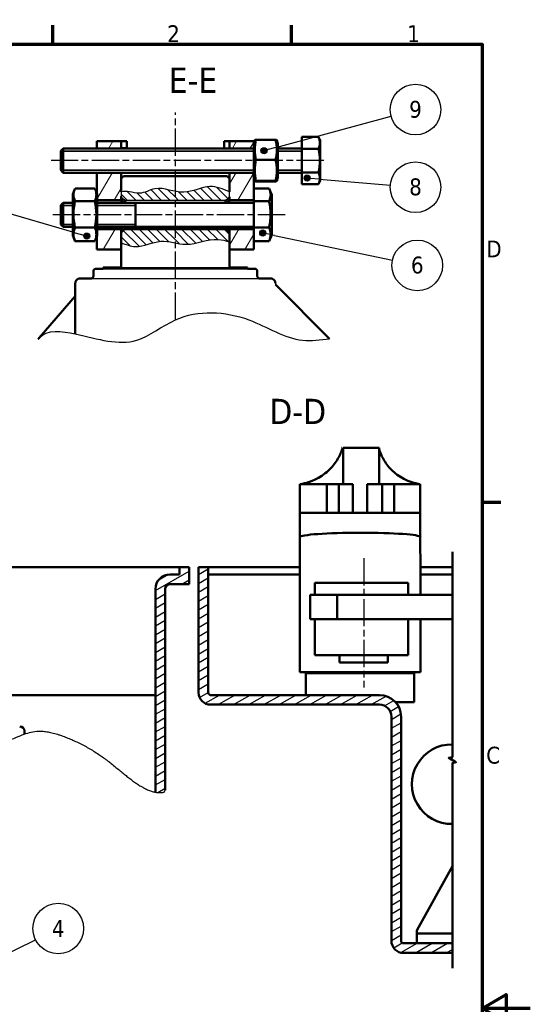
# Model space of a CAD drawing. Header units: millimetres. Extents: x 239 to 1147, y -554 to 286.
# Tile 10 of 10: x 935 to 1147, y -132 to 276. Entities that reach past the tile are written whole.
import ezdxf

# ---------------------------------------------------------------- set-up
doc = ezdxf.new("R2010")
doc.units = ezdxf.units.MM
doc.header["$LTSCALE"] = 2
doc.linetypes.add('CHAIN', pattern=[0.3543, 0.2362, -0.0295, 0.0591, -0.0295])
for name, color, linetype, lineweight in [('AM_8', 19, 'Continuous', 25), ('Cadre (ISO)', 7, 'Continuous', 70), ('Etroit visible (ISO)', 7, 'Continuous', 35), ("Géométrie d'esquisse (ISO)", 7, 'Continuous', 25), ('Hachure (ISO)', 7, 'Continuous', 18), ('Ligne interrompue (ISO)', 7, 'Continuous', 50), ('Symbole (ISO)', 7, 'Continuous', 25), ("Trait d'axe (ISO)", 7, 'Continuous', 25), ('Visible (ISO)', 7, 'Continuous', 50)]:
    doc.layers.add(name, color=color, linetype=linetype, lineweight=lineweight)
doc.layers.add('coupe locale', color=7, linetype='Continuous')
doc.styles.add('Texte de libellé (ISO)', font='TAHOMA.TTF')
doc.styles.add('Texte de note (ISO)', font='TAHOMA.TTF')
pattern_1 = [(30, (1106.941, 39.8972), (-1.5875, 2.74963), [])]

# ---------------------------------------------------------------- blocks, each defined once
blk = doc.blocks.new('Cadres Default Border')
at = {"layer": 'Cadre (ISO)'}
for p, q in [((198, 410), (198, 413.9)), ((247.5, 410), (247.5, 413.9)), ((287, 315), (290.9, 315))]:
    blk.add_line(p, q, dxfattribs=at)
at = {"layer": 'Cadre (ISO)', "flags": 128}
for points in [[(10, 10), (10, 410), (287, 410), (287, 10), (10, 10)], [(297, 210), (287, 210), (292, 212.89), (292, 207.11), (287, 210)]]:
    blk.add_lwpolyline(points, dxfattribs=at)
at = {"layer": 'Cadre (ISO)', "char_height": 3.5, "attachment_point": 7, "style": 'Texte de note (ISO)'}
for s, insert in [('2', (221.69, 410.4)), ('1', (271.46, 410.4)), ('D', (287.87, 365.75)), ('C', (287.86, 260.69))]:
    blk.add_mtext(s, dxfattribs=dict(at, insert=insert))
blk = doc.blocks.new('Repère5')
at = {"layer": 'Symbole (ISO)'}
h = blk.add_hatch(color=256, dxfattribs=at)
edge = h.paths.add_edge_path(flags=0)
edge.add_arc((112.38, 183.67), 0.625, 0, 360)
for q in [(194.41, 224.24), (112.94, 183.95)]:
    blk.add_line((114.62, 184.78), q, dxfattribs=at)
for centre, radius in [((199.1, 226.56), 5.25), ((112.38, 183.67), 0.625)]:
    blk.add_circle(centre, radius, dxfattribs=at)
at = {"layer": 'Symbole (ISO)', "insert": (199.1, 226.56), "char_height": 3.5, "attachment_point": 5, "style": 'Texte de note (ISO)'}
blk.add_mtext('4', dxfattribs=at)
blk = doc.blocks.new('Repère8')
at = {"layer": 'Symbole (ISO)'}
h = blk.add_hatch(color=256, dxfattribs=at)
edge = h.paths.add_edge_path(flags=0)
edge.add_arc((250.71, 382.21), 0.625, 0, 360)
for q in [(251.34, 382.15), (267.98, 380.75)]:
    blk.add_line((253.21, 382), q, dxfattribs=at)
for centre, radius in [((273.19, 380.31), 5.25), ((250.71, 382.21), 0.625)]:
    blk.add_circle(centre, radius, dxfattribs=at)
at = {"layer": 'Symbole (ISO)', "insert": (273.19, 380.35), "char_height": 3.5, "attachment_point": 5, "style": 'Texte de note (ISO)'}
blk.add_mtext('8', dxfattribs=at)
blk = doc.blocks.new('Repère9')
at = {"layer": 'Symbole (ISO)'}
h = blk.add_hatch(color=256, dxfattribs=at)
edge = h.paths.add_edge_path(flags=0)
edge.add_arc((241.77, 387.87), 0.625, 0, 360)
for q in [(268.14, 395.03), (242.38, 388.04)]:
    blk.add_line((244.19, 388.53), q, dxfattribs=at)
for centre, radius in [((273.19, 396.4), 5.25), ((241.77, 387.87), 0.625)]:
    blk.add_circle(centre, radius, dxfattribs=at)
at = {"layer": 'Symbole (ISO)', "insert": (273.19, 396.43), "char_height": 3.5, "attachment_point": 5, "style": 'Texte de note (ISO)'}
blk.add_mtext('9', dxfattribs=at)
blk = doc.blocks.new('Repère10')
at = {"layer": 'Symbole (ISO)'}
h = blk.add_hatch(color=256, dxfattribs=at)
edge = h.paths.add_edge_path(flags=0)
edge.add_arc((241.5, 370.81), 0.625, 0, 360)
for q in [(242.11, 370.68), (268.43, 365.17)]:
    blk.add_line((243.95, 370.3), q, dxfattribs=at)
for centre, radius in [((241.5, 370.81), 0.625), ((273.56, 364.1), 5.25)]:
    blk.add_circle(centre, radius, dxfattribs=at)
at = {"layer": 'Symbole (ISO)', "insert": (273.56, 364.14), "char_height": 3.5, "attachment_point": 5, "style": 'Texte de note (ISO)'}
blk.add_mtext('6', dxfattribs=at)
blk = doc.blocks.new('Repère11')
at = {"layer": 'Symbole (ISO)'}
h = blk.add_hatch(color=256, dxfattribs=at)
edge = h.paths.add_edge_path(flags=0)
edge.add_arc((205.02, 370.17), 0.625, 0, 360)
for q in [(180.55, 377.23), (204.42, 370.34)]:
    blk.add_line((202.62, 370.86), q, dxfattribs=at)
for centre, radius in [((175.52, 378.68), 5.25), ((205.02, 370.17), 0.625)]:
    blk.add_circle(centre, radius, dxfattribs=at)
at = {"layer": 'Symbole (ISO)', "insert": (175.52, 378.68), "char_height": 3.5, "attachment_point": 5, "style": 'Texte de note (ISO)'}
blk.add_mtext('7', dxfattribs=at)

msp = doc.modelspace()

# ---------------------------------------------------------------- hatches: boundary and pattern name
h = msp.add_hatch()
h.set_pattern_fill('ANSI31', color=256, angle=-15, style=0)
h.set_pattern_definition(pattern_1)
edge = h.paths.add_edge_path()
edge.add_arc((997.48, 39.88), 2, 90, 180, ccw=False)
edge.add_line((997.48, 41.88), (1005.48, 41.88))
edge.add_line((1005.48, 41.88), (1005.48, 48.88))
edge.add_line((1005.48, 48.88), (1001.48, 48.88))
edge.add_line((1001.48, 48.88), (1001.48, 45.88))
edge.add_line((1001.48, 45.88), (997.48, 45.88))
edge.add_arc((997.48, 39.88), 6, 90, 180)
edge.add_line((991.48, 39.88), (991.48, -44.45))
edge.add_spline(control_points=[(991.48, -44.45), (992.53, -44.65), (993.5, -44.69), (994.35, -44.58), (995.03, -44.36)], knot_values=[0.972905, 0.972905, 0.972905, 0.972905, 0.972905, 1, 1, 1, 1, 1], degree=4, periodic=0)
edge.add_line((995.03, -44.36), (995.48, -43.62))
edge.add_line((995.48, -43.62), (995.48, 39.88))
h = msp.add_hatch()
h.set_pattern_fill('ANSI31', color=256, angle=-15, style=0)
h.set_pattern_definition(pattern_1)
h.paths.add_polyline_path([(1013.33, 48.88), (1009.33, 48.88), (1009.33, -3.12, 0.414214), (1014.33, -8.12), (1084.33, -8.12, -0.414214), (1089.33, -13.12), (1089.33, -106.12, 0.414214), (1094.33, -111.12), (1114.61, -111.12), (1114.61, -107.12), (1094.33, -107.12, -0.414214), (1093.33, -106.12), (1093.33, -13.12, 0.414214), (1084.33, -4.12), (1014.33, -4.12, -0.414214), (1013.33, -3.12)])
at = {"layer": 'AM_8'}
h = msp.add_hatch(dxfattribs=at)
h.set_pattern_fill('_U', color=256, scale=2.5, angle=135, style=0, pattern_type=0)
h.set_pattern_definition([(135, (0, 0), (-1.767767, -1.767767), [])])
h.paths.add_polyline_path([(999.7, 204.79), (998.36, 205.09), (996.92, 205.42), (995.49, 205.72), (994.07, 205.93), (992.66, 205.99), (991.26, 205.85), (989.87, 205.48), (988.5, 204.98), (987.12, 204.48), (985.74, 204.12), (984.35, 204.03), (982.93, 204.21), (981.51, 204.5), (980.07, 204.68), (978.64, 204.7), (977.2, 204.63), (977.2, 202.54), (978.67, 201.15), (999.7, 201.15)])
at = {"layer": 'Hachure (ISO)'}
h = msp.add_hatch(dxfattribs=at)
h.set_pattern_fill('ANSI31', scale=50.8, angle=15, style=0)
h.set_pattern_definition([(60, (552.941, -554.103), (-5.49926, 3.175), [])])
h.paths.add_polyline_path([(1032.2, 225.66), (1022.2, 225.66), (1022.2, 222.66), (1032.2, 222.66), (1032.2, 223.47), (1032.2, 224.8)])
h.paths.add_polyline_path([(977.2, 225.66), (967.2, 225.66), (967.2, 222.66), (977.2, 222.66)])
h.paths.add_polyline_path([(1022.2, 201.16), (1032.2, 201.16), (1032.2, 206), (1032.2, 210.52), (1032.2, 211.85), (1032.2, 212.66), (1022.2, 212.66), (1022.2, 210.16), (1022.2, 202.54)])
h.paths.add_polyline_path([(1032.2, 189.16), (1022.2, 189.16), (1022.2, 187.77), (1022.2, 180.66), (1032.2, 180.66), (1032.2, 184.33)])
h.paths.add_polyline_path([(967.2, 201.16), (977.2, 201.16), (977.2, 202.54), (977.2, 210.16), (977.2, 212.66), (967.2, 212.66), (967.2, 203.95)])
h.paths.add_polyline_path([(977.2, 189.16), (967.2, 189.16), (967.2, 186.37), (967.2, 180.66), (977.2, 180.66), (977.2, 187.77)])

# ---------------------------------------------------------------- linework, layer by layer
for p, q in [((969.7, 172.66), (1029.7, 172.66)), ((977.2, 173.16), (1022.2, 173.16)), ((964.7, 168.66), (1034.7, 168.66)), ((1041.19, 166.69), (1041.2, 166.17)), ((1041.19, 166.69), (1041.2, 166.69)), ((995.03, -44.36), (995.48, -43.62))]:
    msp.add_line(p, q)
for points, knots in [([(977.2, 183.52), (979.18, 182.75), (984.6, 180.65), (993.57, 185.84), (1005.13, 180.95), (1014.68, 186.06), (1020.64, 184.32), (1022.2, 183.86)], [0, 0, 0, 0, 6.153349, 16.875957, 27.451895, 40.963667, 45.774852, 45.774852, 45.774852, 45.774852]), ([(943.2, 143.98), (946.49, 147.79), (962.87, 145.3), (981.96, 138.69), (1002.56, 156.11), (1029.08, 154.71), (1048.06, 141.61), (1059.89, 143.19), (1063.68, 143.69)], [0, 0, 0, 0, 15.096167, 40.727525, 58.81037, 89.34363, 113.139939, 124.346913, 124.346913, 124.346913, 124.346913])]:
    msp.add_open_spline(points, degree=3, knots=knots)
at = {"layer": 'AM_8'}
for p, q in [((1004.47, 201.15), (1001.07, 204.54)), ((1008, 201.15), (1004.61, 204.54)), ((1011.54, 201.15), (1007.46, 205.22)), ((1015.07, 201.15), (1010.16, 206.06)), ((1018.61, 201.15), (1013.06, 206.7)), ((1021.45, 201.84), (1016.82, 206.47)), ((1000.93, 201.15), (999.7, 202.38)), ((984.72, 182.01), (978.11, 188.62)), ((987.61, 182.65), (981.1, 189.16)), ((990.34, 183.46), (984.64, 189.16)), ((993.27, 184.06), (988.18, 189.16)), ((996.96, 183.9), (991.71, 189.16)), ((999.7, 184.7), (995.25, 189.16)), ((999.7, 188.24), (998.78, 189.16)), ((1005.05, 182.88), (999.7, 188.24)), ((1008.14, 183.34), (1002.32, 189.16)), ((1011, 184.01), (1005.85, 189.16)), ((1013.89, 184.65), (1009.39, 189.16)), ((1017.18, 184.91), (1012.92, 189.16)), ((1021.58, 184.04), (1016.46, 189.16)), ((1022.2, 186.95), (1020, 189.16)), ((980.94, 182.25), (977.2, 185.99)), ((1001.28, 183.12), (999.7, 184.7))]:
    msp.add_line(p, q, dxfattribs=at)
at = {"layer": 'coupe locale'}
for p, q in [((977.2, 204.65), (977.2, 202.54)), ((1022.2, 202.54), (1022.2, 204.56)), ((977.2, 202.54), (978.67, 201.15)), ((978.67, 201.15), (1020.72, 201.15)), ((1020.72, 201.15), (1022.2, 202.54))]:
    msp.add_line(p, q, dxfattribs=at)
msp.add_open_spline([(1022.2, 204.56), (1019.48, 205.7), (1013.22, 208.34), (1002.98, 202.16), (992.87, 207.88), (985.65, 203.23), (980.91, 204.85), (978.36, 204.7), (977.2, 204.63)], degree=3, knots=[0, 0, 0, 0, 8.473398, 19.481228, 31.638742, 38.287025, 42.465745, 45.936342, 45.936342, 45.936342, 45.936342], dxfattribs=at)
at = {"layer": 'Etroit visible (ISO)'}
for p, q in [((1032.21, 221.5), (952.21, 221.5)), ((1052.2, 221.5), (1042.21, 221.5)), ((952.21, 213.6), (1032.21, 213.6)), ((1042.21, 213.6), (1052.2, 213.6)), ((957.21, 199), (952.21, 199)), ((983.21, 199), (967.21, 199)), ((952.21, 191.1), (957.21, 191.1)), ((967.21, 191.1), (983.21, 191.1))]:
    msp.add_line(p, q, dxfattribs=at)
at = {"layer": "Géométrie d'esquisse (ISO)"}
msp.add_open_spline([(614.48, -47.02), (633.07, -48.29), (729.76, -10.16), (726.14, -53.88), (856.44, -25.29), (841.86, -16.59), (897.66, -22.1), (912.61, -32.14), (937.8, -19.25), (945.13, -17.43), (972.95, -28.67), (983.27, -43.39), (992.11, -45.33), (995.03, -44.36)], degree=4, knots=[0.026178, 0.026178, 0.026178, 0.026178, 0.026178, 0.2782792, 0.3813053, 0.4749812, 0.5584113, 0.6286291, 0.6993503, 0.7637501, 0.8266917, 0.8843442, 1, 1, 1, 1, 1], dxfattribs=at)
at = {"layer": 'Ligne interrompue (ISO)', "flags": 128}
msp.add_lwpolyline([(1114.61, -117.47), (1114.61, -32.39), (1116.11, -31.98), (1113.11, -30.25), (1114.61, -29.85), (1114.61, 55.23)], dxfattribs=at)
at = {"layer": "Trait d'axe (ISO)", "linetype": 'CHAIN', "ltscale": 23.990969}
for p, q in [((999.7, 151.48), (999.7, 237.55)), ((1061.34, 217.55), (948.21, 217.55)), ((1045.23, 195.05), (948.21, 195.05)), ((1077.85, 52.7), (1077.85, -0.98))]:
    msp.add_line(p, q, dxfattribs=at)
at = {"layer": 'Visible (ISO)'}
for p, q in [((977.2, 225.66), (967.2, 225.66)), ((967.2, 225.66), (967.2, 222.55)), ((977.2, 222.55), (977.2, 225.66)), ((977.2, 225.66), (979.51, 225.66)), ((979.51, 222.55), (979.51, 225.66)), ((1019.9, 225.66), (1022.2, 225.66)), ((1019.9, 225.66), (1019.9, 222.55)), ((1032.2, 225.66), (1022.2, 225.66)), ((1022.2, 225.66), (1022.2, 222.55)), ((1032.2, 222.66), (1032.2, 225.66)), ((1032.2, 225.66), (1032.2, 225.66)), ((1032.2, 224.8), (1032.2, 225.66)), ((1032.2, 224.8), (1032.2, 222.66)), ((1033.13, 226.19), (1041.28, 226.19)), ((1052.2, 222.46), (1052.21, 227.37)), ((1052.21, 227.37), (1059.11, 227.37)), ((952.21, 221.55), (953.21, 222.55)), ((1032.21, 222.55), (953.21, 222.55)), ((979.5, 222.66), (977.2, 222.66)), ((1052.2, 222.55), (1042.21, 222.55)), ((1052.2, 222.46), (1059.11, 222.46)), ((1052.2, 212.65), (1052.2, 222.46)), ((1033.13, 217.83), (1041.28, 217.83)), ((952.21, 213.55), (953.21, 212.55)), ((1032.21, 212.55), (953.21, 212.55)), ((967.2, 212.66), (967.2, 201.16)), ((977.2, 204.65), (977.2, 212.66)), ((1022.2, 212.66), (1022.2, 204.56)), ((1032.2, 201.16), (1032.2, 212.66)), ((1032.2, 212.66), (1032.2, 210.52)), ((1052.2, 212.55), (1042.21, 212.55)), ((1052.2, 212.65), (1059.11, 212.65)), ((1052.21, 207.74), (1052.2, 212.65)), ((978.2, 211.16), (977.2, 210.16)), ((977.2, 210.16), (977.2, 204.65)), ((1021.2, 211.16), (978.2, 211.16)), ((1022.2, 210.16), (1021.2, 211.16)), ((1022.2, 204.56), (1022.2, 210.16)), ((1032.2, 206.12), (1032.2, 210.51)), ((1033.13, 209.19), (1041.28, 209.19)), ((1033.13, 208.92), (1041.28, 208.92)), ((958.08, 206.02), (966.33, 206.02)), ((1032.2, 206), (1032.2, 206.12)), ((1032.2, 200.75), (1032.21, 206.02)), ((1032.2, 206), (1032.2, 200.16)), ((1032.21, 206.02), (1038.55, 206.02)), ((1052.21, 207.74), (1059.11, 207.74)), ((958.08, 200.75), (966.33, 200.75)), ((967.2, 200.16), (967.2, 203.95)), ((967.2, 201.16), (977.2, 201.16)), ((977.2, 201.16), (977.2, 202.54)), ((1022.2, 202.54), (1022.2, 202.54)), ((1022.2, 202.54), (1022.2, 201.16)), ((1022.2, 201.16), (1032.2, 201.16)), ((1032.2, 200.75), (1038.55, 200.75)), ((1032.2, 189.78), (1032.2, 200.75)), ((952.21, 199.05), (953.21, 200.05)), ((957.21, 200.05), (953.21, 200.05)), ((1032.2, 200.05), (967.21, 200.05)), ((952.21, 191.05), (953.21, 190.05)), ((957.21, 190.05), (953.21, 190.05)), ((958.08, 189.78), (966.33, 189.78)), ((967.2, 186.37), (967.2, 190.16)), ((977.2, 189.16), (967.2, 189.16)), ((967.2, 189.16), (967.2, 180.66)), ((1032.2, 190.05), (967.21, 190.05)), ((978.68, 189.16), (977.2, 187.77)), ((977.2, 180.66), (977.2, 189.16)), ((1020.73, 189.16), (978.68, 189.16)), ((1022.2, 187.77), (1020.73, 189.16)), ((1032.2, 189.16), (1022.2, 189.16)), ((1022.2, 189.16), (1022.2, 180.66)), ((1032.2, 190.16), (1032.2, 184.33)), ((1032.2, 189.78), (1038.55, 189.78)), ((1032.21, 184.09), (1032.2, 189.78)), ((1032.2, 180.66), (1032.2, 189.16)), ((958.08, 184.09), (966.33, 184.09)), ((977.2, 187.77), (977.2, 173.16)), ((1022.2, 173.16), (1022.2, 187.77)), ((1032.2, 180.66), (1032.2, 184.33)), ((1032.21, 184.09), (1038.55, 184.09)), ((967.2, 180.66), (977.2, 180.66)), ((1022.2, 180.66), (1032.2, 180.66)), ((1032.2, 180.66), (1032.2, 180.66)), ((965.7, 171.66), (965.7, 169.66)), ((969.7, 172.66), (966.7, 172.66)), ((977.2, 173.16), (969.7, 173.16)), ((969.7, 173.16), (969.7, 172.66)), ((1029.7, 173.16), (1022.2, 173.16)), ((1029.7, 172.66), (1029.7, 173.16)), ((1032.7, 172.66), (1029.7, 172.66)), ((1033.7, 169.66), (1033.7, 171.66)), ((964.7, 168.66), (960.2, 168.66)), ((1039.2, 168.66), (1034.7, 168.66)), ((958.2, 166.66), (958.2, 145.66)), ((1041.24, 166.13), (1041.2, 166.17)), ((1063.68, 143.69), (1041.24, 166.13)), ((943.2, 143.98), (958.2, 161.31)), ((943.02, 143.78), (943.2, 143.98)), ((1063.71, 143.66), (1063.68, 143.69)), ((1068.66, 98.38), (1068.82, 98.38)), ((1069.31, 98.38), (1069.31, 83.38)), ((1069.31, 98.38), (1084.31, 98.38)), ((1084.31, 83.38), (1084.31, 98.38)), ((1051.33, 83.38), (1062.48, 83.38)), ((1051.33, 83.38), (1051.33, 71.38)), ((1051.33, 5.38), (1051.33, 83.38)), ((1062.48, 83.38), (1067.48, 83.38)), ((1062.48, 83.38), (1062.48, 71.38)), ((1067.48, 83.38), (1073.32, 83.38)), ((1067.48, 83.38), (1067.48, 71.38)), ((1073.32, 83.38), (1073.32, 71.38)), ((1079.32, 83.38), (1085.47, 83.38)), ((1079.32, 83.38), (1079.32, 71.38)), ((1085.47, 83.38), (1090.47, 83.38)), ((1085.47, 83.38), (1085.47, 71.38)), ((1090.47, 83.38), (1101.32, 83.38)), ((1090.47, 83.38), (1090.47, 71.38)), ((1101.32, 83.38), (1101.32, 71.38)), ((1051.33, 71.38), (1062.48, 71.38)), ((1062.48, 71.38), (1067.48, 71.38)), ((1067.48, 71.38), (1073.32, 71.38)), ((1073.32, 71.38), (1079.32, 71.38)), ((1079.32, 71.38), (1085.47, 71.38)), ((1085.47, 71.38), (1090.47, 71.38)), ((1090.47, 71.38), (1101.32, 71.38)), ((1101.33, 37.38), (1101.32, 71.38)), ((825.48, 48.88), (1001.48, 48.88)), ((1001.48, 45.88), (997.48, 45.88)), ((1005.48, 48.88), (1001.48, 48.88)), ((1001.48, 48.88), (1001.48, 45.88)), ((1005.48, 41.88), (1005.48, 48.88)), ((1013.33, 48.88), (1009.33, 48.88)), ((1009.33, 48.88), (1009.33, -3.12)), ((1013.33, -3.12), (1013.33, 48.88)), ((1013.33, 48.88), (1051.33, 48.88)), ((1013.33, 45.88), (1051.33, 45.88)), ((1101.33, 48.88), (1114.61, 48.88)), ((1101.33, 45.88), (1114.61, 45.88)), ((997.48, 41.88), (1005.48, 41.88)), ((1057.55, 37.38), (1057.55, 42.38)), ((1058.22, 42.38), (1057.55, 42.38)), ((1058.22, 42.38), (1096.22, 42.38)), ((1096.22, 37.38), (1096.22, 42.38)), ((991.48, 39.88), (991.48, -44.45)), ((995.48, -43.62), (995.48, 39.88)), ((1055.69, 37.38), (1055.69, 27.38)), ((1055.69, 37.38), (1066.76, 37.38)), ((1066.76, 37.38), (1066.76, 27.38)), ((1066.76, 37.38), (1114.61, 37.38)), ((1055.69, 27.38), (1058.85, 27.38)), ((1057.55, 12.38), (1057.55, 27.38)), ((1059.03, 27.38), (1058.85, 27.38)), ((1059.03, 27.38), (1064.35, 27.38)), ((1064.35, 27.38), (1066.76, 27.38)), ((1066.76, 27.38), (1079.61, 27.38)), ((1079.61, 27.38), (1097.03, 27.38)), ((1096.22, 12.38), (1096.22, 27.38)), ((1097.03, 27.38), (1114.61, 27.38)), ((1101.33, 5.38), (1101.33, 27.38)), ((1059.03, 12.38), (1057.55, 12.38)), ((1096.22, 12.38), (1059.03, 12.38)), ((1067.85, 12.38), (1067.85, 9.38)), ((1087.85, 12.38), (1087.85, 9.38)), ((1087.85, 9.38), (1067.85, 9.38)), ((1051.33, 5.38), (1101.33, 5.38)), ((1098.83, 4.88), (1053.83, 4.88)), ((1053.83, -4.12), (1053.83, 4.88)), ((1058.83, 4.88), (1058.83, 5.38)), ((1093.83, 4.88), (1093.83, 5.38)), ((1098.83, -7.12), (1098.83, 4.88)), ((926.14, -4.12), (991.48, -4.12)), ((1084.33, -4.12), (1014.33, -4.12)), ((1014.33, -8.12), (1084.33, -8.12)), ((1098.83, -7.12), (1091.03, -7.12)), ((1089.33, -13.12), (1089.33, -106.12)), ((1093.33, -106.12), (1093.33, -13.12)), ((937.14, -20.34), (937.14, -19.12)), ((1114.61, -75.15), (1100.07, -101.51)), ((1099.83, -102.47), (1099.83, -103.12)), ((1099.83, -107.12), (1099.83, -103.12)), ((1099.83, -103.12), (1114.61, -103.12)), ((1114.61, -107.12), (1094.33, -107.12)), ((1094.33, -111.12), (1114.61, -111.12))]:
    msp.add_line(p, q, dxfattribs=at)
at = {"layer": 'Visible (ISO)', "flags": 128}
for points in [[(977.2, 202.54), (977.2, 202.54), (977.21, 202.52), (977.22, 202.5), (977.23, 202.47), (977.24, 202.43), (977.26, 202.38), (977.28, 202.32), (977.31, 202.26), (977.33, 202.18), (977.36, 202.1), (977.39, 202.01), (977.43, 201.91), (977.47, 201.8), (977.5, 201.69), (977.55, 201.57), (977.59, 201.44), (977.63, 201.3), (977.68, 201.16), (977.72, 201.01), (977.77, 200.85), (977.82, 200.69), (977.87, 200.52), (977.92, 200.34), (977.97, 200.16)], [(977.2, 201.16), (977.2, 201.16), (977.2, 201.15), (977.21, 201.14), (977.21, 201.13), (977.21, 201.11), (977.22, 201.09), (977.22, 201.07), (977.23, 201.05), (977.24, 201.02), (977.25, 200.98), (977.26, 200.95), (977.27, 200.91), (977.28, 200.86), (977.29, 200.81), (977.3, 200.76), (977.32, 200.71), (977.33, 200.65), (977.35, 200.59), (977.36, 200.52), (977.38, 200.46), (977.39, 200.39), (977.41, 200.31), (977.43, 200.24), (977.45, 200.16)], [(979.08, 200.16), (979.05, 200.24), (979.02, 200.31), (978.99, 200.38), (978.96, 200.45), (978.94, 200.52), (978.91, 200.58), (978.89, 200.65), (978.87, 200.7), (978.84, 200.76), (978.82, 200.81), (978.8, 200.86), (978.79, 200.9), (978.77, 200.94), (978.75, 200.98), (978.74, 201.01), (978.73, 201.04), (978.71, 201.07), (978.7, 201.09), (978.7, 201.11), (978.69, 201.13), (978.68, 201.14), (978.68, 201.15), (978.68, 201.16), (978.68, 201.16)], [(1020.73, 201.16), (1020.72, 201.16), (1020.72, 201.15), (1020.72, 201.14), (1020.71, 201.13), (1020.71, 201.11), (1020.7, 201.09), (1020.69, 201.07), (1020.68, 201.04), (1020.66, 201.01), (1020.65, 200.98), (1020.63, 200.94), (1020.62, 200.9), (1020.6, 200.86), (1020.58, 200.81), (1020.56, 200.76), (1020.54, 200.7), (1020.51, 200.65), (1020.49, 200.58), (1020.46, 200.52), (1020.44, 200.45), (1020.41, 200.38), (1020.38, 200.31), (1020.35, 200.24), (1020.33, 200.16)], [(1021.44, 200.16), (1021.49, 200.34), (1021.53, 200.52), (1021.58, 200.69), (1021.63, 200.85), (1021.68, 201.01), (1021.73, 201.16), (1021.77, 201.3), (1021.81, 201.44), (1021.86, 201.57), (1021.9, 201.69), (1021.94, 201.8), (1021.97, 201.91), (1022.01, 202.01), (1022.04, 202.1), (1022.07, 202.18), (1022.1, 202.26), (1022.12, 202.32), (1022.14, 202.38), (1022.16, 202.43), (1022.17, 202.47), (1022.19, 202.5), (1022.19, 202.52), (1022.2, 202.54), (1022.2, 202.54)], [(1021.96, 200.16), (1021.97, 200.24), (1021.99, 200.31), (1022.01, 200.39), (1022.02, 200.46), (1022.04, 200.52), (1022.06, 200.59), (1022.07, 200.65), (1022.09, 200.71), (1022.1, 200.76), (1022.11, 200.81), (1022.12, 200.86), (1022.14, 200.9), (1022.15, 200.94), (1022.15, 200.98), (1022.16, 201.01), (1022.17, 201.04), (1022.18, 201.07), (1022.18, 201.09), (1022.19, 201.11), (1022.19, 201.13), (1022.2, 201.14), (1022.2, 201.15), (1022.2, 201.16), (1022.2, 201.16)], [(977.97, 190.16), (977.92, 189.97), (977.87, 189.8), (977.82, 189.63), (977.77, 189.46), (977.72, 189.31), (977.68, 189.16), (977.63, 189.01), (977.59, 188.87), (977.55, 188.75), (977.5, 188.62), (977.47, 188.51), (977.43, 188.4), (977.39, 188.3), (977.36, 188.21), (977.33, 188.13), (977.31, 188.06), (977.28, 187.99), (977.26, 187.93), (977.24, 187.88), (977.23, 187.84), (977.22, 187.81), (977.21, 187.79), (977.2, 187.78), (977.2, 187.77)], [(977.45, 190.16), (977.43, 190.08), (977.41, 190), (977.39, 189.93), (977.38, 189.86), (977.36, 189.79), (977.35, 189.72), (977.33, 189.66), (977.32, 189.61), (977.3, 189.55), (977.29, 189.5), (977.28, 189.45), (977.27, 189.41), (977.26, 189.37), (977.25, 189.33), (977.24, 189.3), (977.23, 189.27), (977.22, 189.24), (977.22, 189.22), (977.21, 189.2), (977.21, 189.18), (977.21, 189.17), (977.2, 189.16), (977.2, 189.16), (977.2, 189.16)], [(978.68, 189.16), (978.68, 189.16), (978.68, 189.16), (978.68, 189.17), (978.69, 189.19), (978.7, 189.2), (978.7, 189.22), (978.71, 189.25), (978.73, 189.27), (978.74, 189.3), (978.75, 189.34), (978.77, 189.37), (978.79, 189.41), (978.8, 189.46), (978.82, 189.51), (978.84, 189.56), (978.87, 189.61), (978.89, 189.67), (978.91, 189.73), (978.94, 189.79), (978.96, 189.86), (978.99, 189.93), (979.02, 190), (979.05, 190.08), (979.08, 190.16)], [(1020.33, 190.16), (1020.35, 190.08), (1020.38, 190), (1020.41, 189.93), (1020.44, 189.86), (1020.46, 189.79), (1020.49, 189.73), (1020.51, 189.67), (1020.54, 189.61), (1020.56, 189.56), (1020.58, 189.51), (1020.6, 189.46), (1020.62, 189.41), (1020.63, 189.37), (1020.65, 189.34), (1020.66, 189.3), (1020.68, 189.27), (1020.69, 189.25), (1020.7, 189.22), (1020.71, 189.2), (1020.71, 189.19), (1020.72, 189.17), (1020.72, 189.16), (1020.72, 189.16), (1020.73, 189.16)], [(1022.2, 187.77), (1022.2, 187.78), (1022.19, 187.79), (1022.19, 187.81), (1022.17, 187.84), (1022.16, 187.88), (1022.14, 187.93), (1022.12, 187.99), (1022.1, 188.06), (1022.07, 188.13), (1022.04, 188.21), (1022.01, 188.3), (1021.97, 188.4), (1021.94, 188.51), (1021.9, 188.62), (1021.86, 188.75), (1021.81, 188.87), (1021.77, 189.01), (1021.73, 189.16), (1021.68, 189.31), (1021.63, 189.46), (1021.58, 189.63), (1021.53, 189.8), (1021.49, 189.97), (1021.44, 190.16)], [(1022.2, 189.16), (1022.2, 189.16), (1022.2, 189.16), (1022.2, 189.17), (1022.19, 189.19), (1022.19, 189.2), (1022.18, 189.22), (1022.18, 189.24), (1022.17, 189.27), (1022.16, 189.3), (1022.15, 189.33), (1022.15, 189.37), (1022.14, 189.41), (1022.12, 189.45), (1022.11, 189.5), (1022.1, 189.55), (1022.09, 189.61), (1022.07, 189.66), (1022.06, 189.73), (1022.04, 189.79), (1022.02, 189.86), (1022.01, 189.93), (1021.99, 190), (1021.97, 190.08), (1021.96, 190.16)], [(966.7, 172.66), (966.64, 172.65), (966.57, 172.65), (966.51, 172.64), (966.44, 172.62), (966.38, 172.6), (966.32, 172.58), (966.26, 172.55), (966.2, 172.52), (966.15, 172.49), (966.09, 172.45), (966.04, 172.41), (965.99, 172.36), (965.95, 172.32), (965.91, 172.27), (965.87, 172.21), (965.83, 172.16), (965.8, 172.1), (965.78, 172.04), (965.76, 171.98), (965.74, 171.92), (965.72, 171.85), (965.71, 171.79), (965.7, 171.72), (965.7, 171.66)], [(1033.7, 171.66), (1033.7, 171.72), (1033.69, 171.79), (1033.68, 171.85), (1033.67, 171.92), (1033.65, 171.98), (1033.62, 172.04), (1033.6, 172.1), (1033.57, 172.16), (1033.53, 172.21), (1033.49, 172.27), (1033.45, 172.32), (1033.41, 172.36), (1033.36, 172.41), (1033.31, 172.45), (1033.26, 172.49), (1033.2, 172.52), (1033.14, 172.55), (1033.08, 172.58), (1033.02, 172.6), (1032.96, 172.62), (1032.9, 172.64), (1032.83, 172.65), (1032.76, 172.65), (1032.7, 172.66)], [(960.2, 168.66), (960.07, 168.65), (959.94, 168.64), (959.81, 168.62), (959.68, 168.59), (959.55, 168.55), (959.44, 168.5), (959.32, 168.45), (959.2, 168.39), (959.09, 168.32), (958.98, 168.24), (958.88, 168.16), (958.79, 168.07), (958.7, 167.98), (958.62, 167.88), (958.54, 167.77), (958.47, 167.65), (958.41, 167.54), (958.35, 167.42), (958.31, 167.3), (958.27, 167.18), (958.24, 167.05), (958.22, 166.91), (958.21, 166.78), (958.2, 166.66)], [(965.7, 169.66), (965.7, 169.59), (965.69, 169.53), (965.68, 169.46), (965.67, 169.4), (965.65, 169.33), (965.62, 169.27), (965.6, 169.22), (965.57, 169.16), (965.53, 169.1), (965.49, 169.05), (965.45, 169), (965.41, 168.95), (965.36, 168.91), (965.31, 168.87), (965.26, 168.83), (965.2, 168.79), (965.14, 168.76), (965.08, 168.73), (965.02, 168.71), (964.96, 168.69), (964.9, 168.68), (964.83, 168.67), (964.76, 168.66), (964.7, 168.66)], [(1034.7, 168.66), (1034.64, 168.66), (1034.57, 168.67), (1034.51, 168.68), (1034.44, 168.69), (1034.38, 168.71), (1034.32, 168.73), (1034.26, 168.76), (1034.2, 168.79), (1034.15, 168.83), (1034.09, 168.87), (1034.04, 168.91), (1033.99, 168.95), (1033.95, 169), (1033.91, 169.05), (1033.87, 169.1), (1033.83, 169.16), (1033.8, 169.22), (1033.78, 169.27), (1033.76, 169.33), (1033.74, 169.4), (1033.72, 169.46), (1033.71, 169.53), (1033.7, 169.59), (1033.7, 169.66)], [(942.78, 143.66), (942.9, 143.68), (942.96, 143.72), (943.02, 143.78)], [(1051.32, 83.38), (1052.28, 83.53), (1053.21, 83.71), (1054.11, 83.93), (1054.98, 84.19), (1055.83, 84.48), (1056.67, 84.8), (1057.48, 85.15), (1058.28, 85.54), (1059.06, 85.96), (1059.81, 86.4), (1060.53, 86.86), (1061.22, 87.35), (1061.88, 87.86), (1062.51, 88.38), (1063.11, 88.91), (1063.68, 89.46), (1064.21, 90), (1064.71, 90.55), (1065.18, 91.1), (1065.61, 91.65), (1066.03, 92.21), (1066.42, 92.77), (1066.79, 93.35), (1067.14, 93.92), (1067.46, 94.49), (1067.76, 95.06), (1068.03, 95.61), (1068.27, 96.14), (1068.48, 96.64), (1068.67, 97.1), (1068.82, 97.51), (1068.95, 97.86), (1069.05, 98.14), (1069.11, 98.31), (1069.15, 98.38)], [(1084.31, 97.7), (1084.42, 97.33), (1084.57, 96.9), (1084.74, 96.43), (1084.94, 95.92), (1085.17, 95.39), (1085.42, 94.84), (1085.7, 94.28), (1086.01, 93.71), (1086.34, 93.15), (1086.69, 92.58), (1087.06, 92.03), (1087.45, 91.49), (1087.87, 90.95), (1088.32, 90.41), (1088.8, 89.86), (1089.32, 89.32), (1089.86, 88.79), (1090.44, 88.27), (1091.05, 87.76), (1091.69, 87.26), (1092.36, 86.79), (1093.06, 86.33), (1093.79, 85.9), (1094.54, 85.49), (1095.31, 85.11), (1096.11, 84.77), (1096.92, 84.45), (1097.75, 84.17), (1098.59, 83.92), (1099.47, 83.71), (1100.37, 83.52), (1101.31, 83.38)]]:
    msp.add_lwpolyline(points, dxfattribs=at)
at = {"layer": 'Visible (ISO)'}
msp.add_lwpolyline([(1041.2, 166.69), (1041.2, 166.78), (1041.18, 166.91), (1041.16, 167.05), (1041.13, 167.18), (1041.09, 167.3), (1041.05, 167.42), (1041, 167.54), (1040.93, 167.65), (1040.86, 167.77), (1040.78, 167.88), (1040.7, 167.98), (1040.62, 168.07), (1040.52, 168.16), (1040.42, 168.24), (1040.31, 168.32), (1040.2, 168.39), (1040.08, 168.45), (1039.97, 168.5), (1039.85, 168.55), (1039.72, 168.59), (1039.59, 168.62), (1039.46, 168.64), (1039.33, 168.65), (1039.2, 168.66)], dxfattribs=at)
for centre, radius, start, end in [((1057.21, 217.55), 26, 160.9099, 164.0576), ((1017.21, 217.55), 26, 15.9424, 19.0896), ((1037.21, 217.55), 24, 20.3641, 24.1351), ((1037.2, 217.55), 22.44, 347.3702, 12.6298), ((1057.21, 217.55), 26, 195.9424, 199.0896), ((1017.21, 217.55), 26, 340.9099, 344.0576), ((1037.21, 217.55), 24, 335.8649, 339.6359), ((982.21, 195.05), 26.5, 155.8699, 160.63), ((942.21, 195.05), 26.5, 19.37, 24.1381), ((1017.21, 195.05), 24, 20.3641, 26.8417), ((982.21, 195.05), 26.5, 199.37, 204.1381), ((942.21, 195.05), 26.5, 335.8699, 340.63), ((1017.21, 195.05), 24, 333.1663, 339.6359), ((997.48, 39.88), 6, 90, 180), ((997.48, 39.88), 2, 90, 180), ((1014.33, -3.12), 5, 180, 270), ((1014.33, -3.12), 1, 180, 270), ((1084.33, -13.12), 9, 0, 90), ((1084.33, -13.12), 5, 0, 90), ((935.14, -19.12), 2, 0, 90), ((937.6, -18.73), 0.5, 194.6099, 225.0005), ((1114.33, -41.12), 16.5, 89.012, 270.988), ((1101.83, -102.47), 2, 151.1244, 180), ((1094.33, -106.12), 5, 180, 270), ((1094.33, -106.12), 1, 180, 270)]:
    msp.add_arc(centre, radius, start, end, dxfattribs=at)
for centre, major_axis, ratio, start_param, end_param in [((1032.21, 217.55), (0, -7.14), 0.000127, 3.142038, 6.28274), ((1057.21, 222.01), (-24.57, -0.01), 0.851733, 6.081867, 6.484019), ((1057.21, 226.05), (-24.57, 0), 0.027911, 6.082236, 6.273526), ((1017.21, 226.05), (24.57, 0), 0.027911, 0.009659, 0.201203), ((1017.21, 222.01), (24.57, 0.01), 0.851733, 6.081867, 6.484019), ((1042.21, 217.55), (0, 7.14), 0.000127, 5.487983, 10.219981), ((1037.21, 224.91), (22.44, 0), 0.5, 0.220431, 0.220578), ((1037.21, 224.91), (22.44, 0), 0.5, 6.062607, 6.50347), ((952.21, 217.55), (0, 4), 0.000127, 0.000127, 3.141466), ((953.21, 217.55), (0, -5), 0.000127, 3.141591, 6.283183), ((1042.21, 217.55), (0, -5), 0.000127, 3.141598, 6.28319), ((1057.21, 213.51), (-24.57, 0.01), 0.879643, 6.082377, 6.484529), ((1017.21, 213.51), (24.57, -0.01), 0.879643, 6.082377, 6.484529), ((1037.21, 210.19), (22.44, 0), 0.5, 6.062901, 6.503764), ((1057.21, 209.06), (-24.57, 0), 0.027911, 6.082236, 6.484388), ((1017.21, 209.06), (24.57, 0), 0.027911, 6.082236, 6.484388), ((982.21, 203.38), (-24.74, 0), 0.480897, 6.059472, 6.506609), ((942.21, 203.38), (24.74, 0), 0.480897, 6.059472, 6.506609), ((967.21, 195.05), (0, 8.79), 0.000127, 5.317533, 10.390431), ((1017.21, 203.38), (22.04, 0), 0.480897, 6.031536, 6.534544), ((1037.21, 210.19), (22.44, 0), 0.5, 6.062607, 6.062754), ((957.21, 195.05), (0, -8.79), 0.000127, 3.141954, 6.282824), ((982.2, 195.26), (-24.74, -0.14), 0.99976, 6.053817, 6.500955), ((942.2, 195.26), (24.74, 0.14), 0.99976, 6.053817, 6.500955), ((967.2, 195.16), (0, 6), 0.000127, 5.697499, 6.283185), ((1017.2, 195.26), (22.04, 0.13), 0.99976, 6.025882, 6.52889), ((952.21, 195.05), (0, 4), 0.000127, 0.000127, 3.141466), ((953.21, 195.05), (0, -5), 0.000127, 3.141597, 6.28319), ((953.21, 195.05), (0, -5), 0.000127, 3.141593, 6.283185), ((967.21, 195.05), (0, -5), 0.000127, 3.141601, 6.283194), ((983.21, 195.05), (0, -5), 0.000127, 3.141593, 6.283185), ((982.21, 186.93), (-24.74, 0), 0.518862, 6.059765, 6.506903), ((942.21, 186.93), (24.74, 0), 0.518862, 6.059765, 6.506903), ((967.2, 195.16), (0, -6), 0.000127, 6.283185, 6.868871), ((1017.21, 186.93), (22.04, 0), 0.518862, 6.03183, 6.534838), ((982.21, 186.72), (-24.74, 0), 0.480897, 0.212215, 0.223424), ((1076.33, 61.38), (25, 0.03), 0.072986, 6.283112, 9.411013)]:
    msp.add_ellipse(centre, major_axis=major_axis, ratio=ratio, start_param=start_param, end_param=end_param, dxfattribs=at)
for centre, major_axis in [((1059.71, 217.55), (0, -8.35)), ((953.21, 217.55), (0, 5)), ((1039.71, 195.05), (0, 8.35))]:
    msp.add_ellipse(centre, major_axis=major_axis, ratio=0.000127, dxfattribs=at)

# ---------------------------------------------------------------- block references
at = {"xscale": 2, "yscale": 2, "zscale": 2}
msp.add_blockref('Cadres Default Border', (552.94, -554.1), dxfattribs=at)
at = {"layer": 'Symbole (ISO)', "xscale": 2, "yscale": 2, "zscale": 2}
for name in ['Repère9', 'Repère8', 'Repère11', 'Repère10', 'Repère5']:
    msp.add_blockref(name, (552.94, -554.1), dxfattribs=at)

# ---------------------------------------------------------------- texts
at = {"layer": 'Symbole (ISO)', "char_height": 10.5, "attachment_point": 7, "style": 'Texte de libellé (ISO)'}
for s, insert in [('E-E ', (996.95, 245.64)), ('D-D ', (1038.69, 108.25))]:
    msp.add_mtext(s, dxfattribs=dict(at, insert=insert))

doc.saveas('drawing.dxf')
